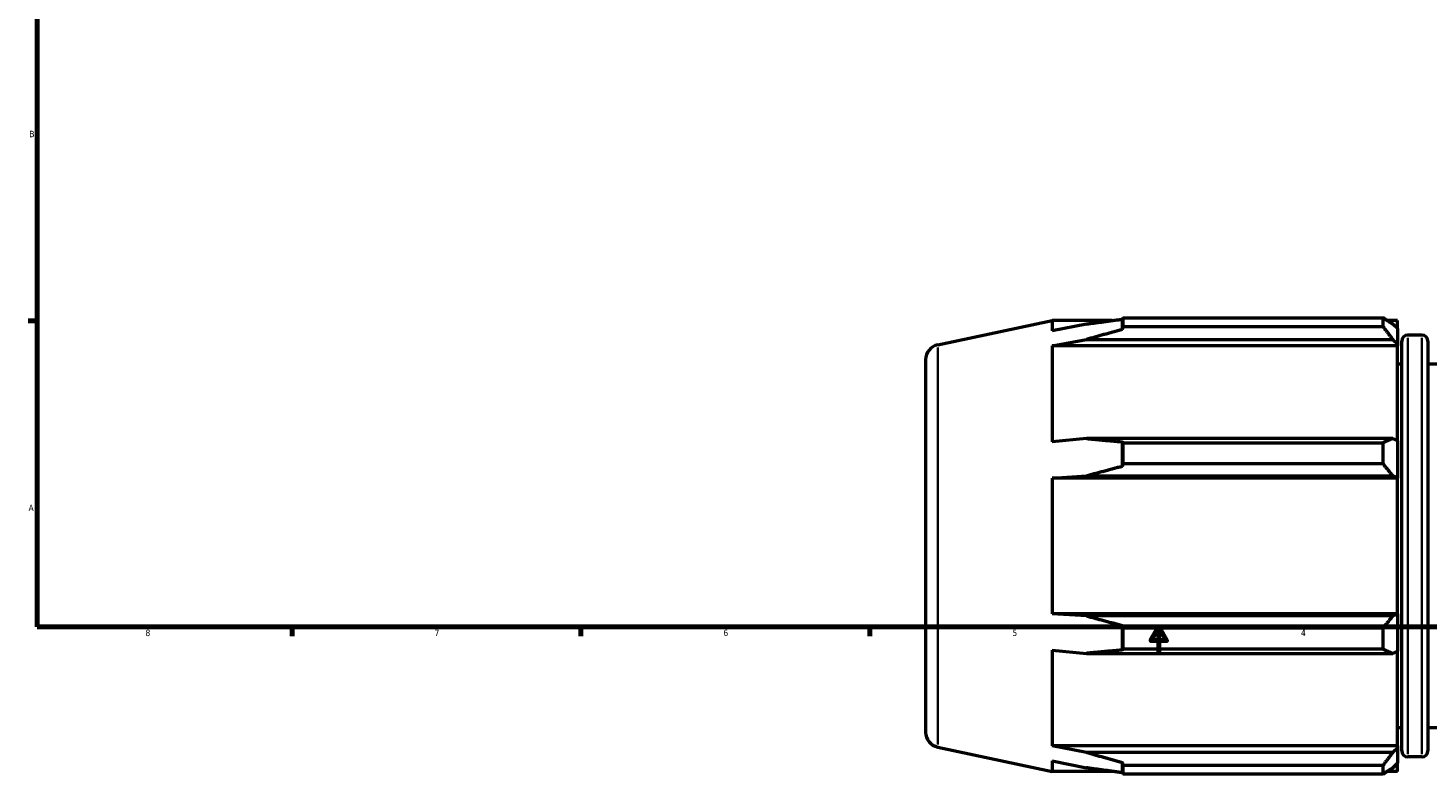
# Model space of a CAD drawing. Header units: inches. Extents: x -0.7 to 70.6, y -23.5 to 50.4.
# Tile 2 of 10: x 0.4 to 21, y -1.2 to 9.8. Entities that reach past the tile are written whole.
import ezdxf

# ---------------------------------------------------------------- set-up
doc = ezdxf.new("R2010")
doc.units = ezdxf.units.IN
doc.header["$MEASUREMENT"] = 0
for name, color, linetype, lineweight in [('Border (ANSI)', 7, 'Continuous', 70), ('Visible (ANSI)', 7, 'Continuous', 50), ('Visible Narrow (ANSI)', 7, 'Continuous', 35)]:
    doc.layers.add(name, color=color, linetype=linetype, lineweight=lineweight)
doc.styles.add('Note Text (ANSI)', font='tahoma.ttf')

# ---------------------------------------------------------------- blocks, each defined once
blk = doc.blocks.new('Borders Default Border')
at = {"layer": 'Border (ANSI)'}
for p, q in [((0.5, 5.5), (0.366, 5.5)), ((4.25, 1), (4.25, 0.866)), ((8.5, 1), (8.5, 0.866)), ((12.75, 1), (12.75, 0.866))]:
    blk.add_line(p, q, dxfattribs=at)
at = {"layer": 'Border (ANSI)', "flags": 128}
for points in [[(0.5, 1), (0.5, 21), (33.5, 21), (33.5, 1), (0.5, 1)], [(17, 0.6), (17, 1), (16.885, 0.8), (17.115, 0.8), (17, 1)]]:
    blk.add_lwpolyline(points, dxfattribs=at)
at = {"layer": 'Border (ANSI)', "color": 5, "true_color": 0x0000ff, "char_height": 0.0945, "attachment_point": 7, "style": 'Note Text (ANSI)'}
for s, insert in [('B', (0.384, 8.203)), ('A', (0.373, 2.703)), ('8', (2.094, 0.863)), ('7', (6.346, 0.866)), ('6', (10.595, 0.864)), ('5', (14.847, 0.864)), ('4', (19.092, 0.866))]:
    blk.add_mtext(s, dxfattribs=dict(at, insert=insert))

msp = doc.modelspace()

# ---------------------------------------------------------------- linework, layer by layer
at = {"layer": 'Visible (ANSI)'}
for p, q in [((13.75, 5.149), (15.433, 5.506)), ((15.433, 5.506), (15.433, 5.353)), ((16.315, 5.506), (15.433, 5.506)), ((15.936, 5.455), (15.433, 5.353)), ((16.464, 5.526), (16.464, 5.377)), ((16.474, 5.545), (20.3, 5.545)), ((16.474, 5.545), (16.474, 5.416)), ((20.3, 5.416), (16.474, 5.416)), ((20.3, 5.416), (20.3, 5.545)), ((20.514, 5.506), (20.362, 5.506)), ((20.514, 5.387), (20.443, 5.455)), ((20.514, 5.387), (20.514, 5.506)), ((20.514, 5.387), (20.514, 5.163)), ((15.433, 5.132), (15.936, 5.227)), ((15.936, 5.227), (20.443, 5.227)), ((20.443, 5.227), (20.514, 5.163)), ((20.514, 5.163), (20.514, 5.132)), ((20.576, -0.821), (20.576, 5.203)), ((20.871, 5.292), (20.665, 5.292)), ((20.961, 5.203), (20.961, -0.821)), ((15.433, 5.132), (15.433, 3.722)), ((20.514, 5.132), (15.433, 5.132)), ((20.514, 3.738), (20.514, 5.132)), ((13.572, -0.547), (13.572, 4.929)), ((20.576, 4.865), (20.514, 4.865)), ((29.332, 4.865), (20.961, 4.865)), ((15.936, 3.771), (15.433, 3.722)), ((20.443, 3.771), (15.936, 3.771)), ((16.464, 3.722), (16.464, 3.361)), ((16.474, 3.709), (20.3, 3.709)), ((16.474, 3.709), (16.474, 3.398)), ((20.3, 3.398), (20.3, 3.709)), ((20.514, 3.738), (20.443, 3.771)), ((20.514, 3.738), (20.514, 3.199)), ((20.3, 3.398), (16.474, 3.398)), ((15.433, 3.188), (15.936, 3.22)), ((15.433, 3.188), (15.433, 1.194)), ((20.514, 3.188), (15.433, 3.188)), ((15.936, 3.22), (20.443, 3.22)), ((20.443, 3.22), (20.514, 3.199)), ((20.514, 3.199), (20.514, 3.188)), ((20.514, 1.194), (20.514, 3.188)), ((20.514, 1.194), (15.433, 1.194)), ((15.936, 1.162), (15.433, 1.194)), ((20.443, 1.162), (15.936, 1.162)), ((20.514, 1.183), (20.443, 1.162)), ((20.514, 1.194), (20.514, 1.183)), ((20.514, 1.183), (20.514, 0.644)), ((16.464, 1.021), (16.464, 0.66)), ((16.474, 0.984), (20.3, 0.984)), ((16.474, 0.984), (16.474, 0.673)), ((20.3, 0.673), (20.3, 0.984)), ((15.433, 0.66), (15.433, -0.75)), ((15.433, 0.66), (15.936, 0.611)), ((20.3, 0.673), (16.474, 0.673)), ((20.443, 0.611), (20.514, 0.644)), ((20.514, -0.75), (20.514, 0.644)), ((15.936, 0.611), (20.443, 0.611)), ((20.576, -0.483), (20.514, -0.483)), ((29.332, -0.483), (20.961, -0.483)), ((13.75, -0.767), (15.433, -1.125)), ((15.936, -0.845), (15.433, -0.75)), ((20.514, -0.75), (15.433, -0.75)), ((20.514, -0.782), (20.443, -0.845)), ((20.514, -0.75), (20.514, -0.782)), ((20.514, -0.782), (20.514, -1.005)), ((15.433, -0.971), (15.433, -1.125)), ((15.433, -0.971), (15.936, -1.073)), ((20.443, -0.845), (15.936, -0.845)), ((16.464, -0.995), (16.464, -1.145)), ((20.443, -1.073), (20.514, -1.005)), ((20.514, -1.125), (20.514, -1.005)), ((20.871, -0.911), (20.665, -0.911)), ((16.315, -1.125), (15.433, -1.125)), ((16.474, -1.035), (20.3, -1.035)), ((16.474, -1.035), (16.474, -1.164)), ((20.3, -1.164), (16.474, -1.164)), ((20.3, -1.164), (20.3, -1.035)), ((20.514, -1.125), (20.362, -1.125))]:
    msp.add_line(p, q, dxfattribs=at)
for centre, radius, start, end in [((20.665, 5.203), 0.0898, 90, 180), ((20.871, 5.203), 0.0898, 0, 90), ((13.796, 4.929), 0.225, 102, 180), ((13.796, -0.547), 0.225, 180, 258), ((20.665, -0.821), 0.0898, 180, 270), ((20.871, -0.821), 0.0898, 270, 0)]:
    msp.add_arc(centre, radius, start, end, dxfattribs=at)
for points, weights in [([(15.936, 5.455), (16.192, 5.49), (16.464, 5.526)], [1.00260858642, 1.00156131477, 1]), ([(16.464, 5.377), (16.192, 5.3), (15.936, 5.227)], [1, 1.00156131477, 1.00260858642]), ([(16.464, 5.526), (16.469, 5.536), (16.474, 5.545)], [1, 1.00001731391, 1]), ([(16.474, 5.416), (16.469, 5.396), (16.464, 5.377)], [1, 1.00001731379, 1]), ([(20.443, 5.455), (20.374, 5.499), (20.3, 5.545)], [1.0073193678, 1.01405770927, 1.02000778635]), ([(20.3, 5.416), (20.374, 5.32), (20.443, 5.227)], [1.02000778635, 1.01405770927, 1.0073193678]), ([(15.936, 3.771), (16.192, 3.747), (16.464, 3.722)], [1.00260858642, 1.00156131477, 1]), ([(16.464, 3.722), (16.469, 3.716), (16.474, 3.709)], [1, 1.0000173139, 1]), ([(20.443, 3.771), (20.374, 3.741), (20.3, 3.709)], [1.0073193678, 1.01405770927, 1.02000778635]), ([(16.464, 3.361), (16.192, 3.289), (15.936, 3.22)], [1, 1.00156131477, 1.00260858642]), ([(16.474, 3.398), (16.469, 3.379), (16.464, 3.361)], [1, 1.00001731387, 1]), ([(20.3, 3.398), (20.374, 3.307), (20.443, 3.22)], [1.02000778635, 1.01405770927, 1.0073193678]), ([(15.936, 1.162), (16.192, 1.093), (16.464, 1.021)], [1.00260858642, 1.00156131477, 1]), ([(20.443, 1.162), (20.374, 1.075), (20.3, 0.984)], [1.0073193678, 1.01405770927, 1.02000778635]), ([(16.464, 1.021), (16.469, 1.002), (16.474, 0.984)], [1, 1.00001731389, 1]), ([(16.464, 0.66), (16.192, 0.635), (15.936, 0.611)], [1, 1.00156131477, 1.00260858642]), ([(16.474, 0.673), (16.469, 0.666), (16.464, 0.66)], [1, 1.00001731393, 1]), ([(20.3, 0.673), (20.374, 0.641), (20.443, 0.611)], [1.02000778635, 1.01405770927, 1.0073193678]), ([(15.936, -0.845), (16.192, -0.919), (16.464, -0.995)], [1.00260858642, 1.00156131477, 1]), ([(16.464, -0.995), (16.469, -1.015), (16.474, -1.035)], [1, 1.00001731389, 1]), ([(20.443, -0.845), (20.374, -0.938), (20.3, -1.035)], [1.0073193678, 1.01405770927, 1.02000778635]), ([(16.464, -1.145), (16.192, -1.108), (15.936, -1.073)], [1, 1.00156131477, 1.00260858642]), ([(16.474, -1.164), (16.469, -1.154), (16.464, -1.145)], [1, 1.00001731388, 1]), ([(20.3, -1.164), (20.374, -1.117), (20.443, -1.073)], [1.02000778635, 1.01405770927, 1.0073193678])]:
    msp.add_rational_spline(points, weights, degree=2, dxfattribs=at)
at = {"layer": 'Visible Narrow (ANSI)'}
for p, q in [((20.665, 5.254), (20.665, -0.872)), ((20.871, -0.872), (20.871, 5.254)), ((13.75, 5.112), (13.75, -0.73))]:
    msp.add_line(p, q, dxfattribs=at)

# ---------------------------------------------------------------- block references
msp.add_blockref('Borders Default Border', (0, 0))

doc.saveas('drawing.dxf')
